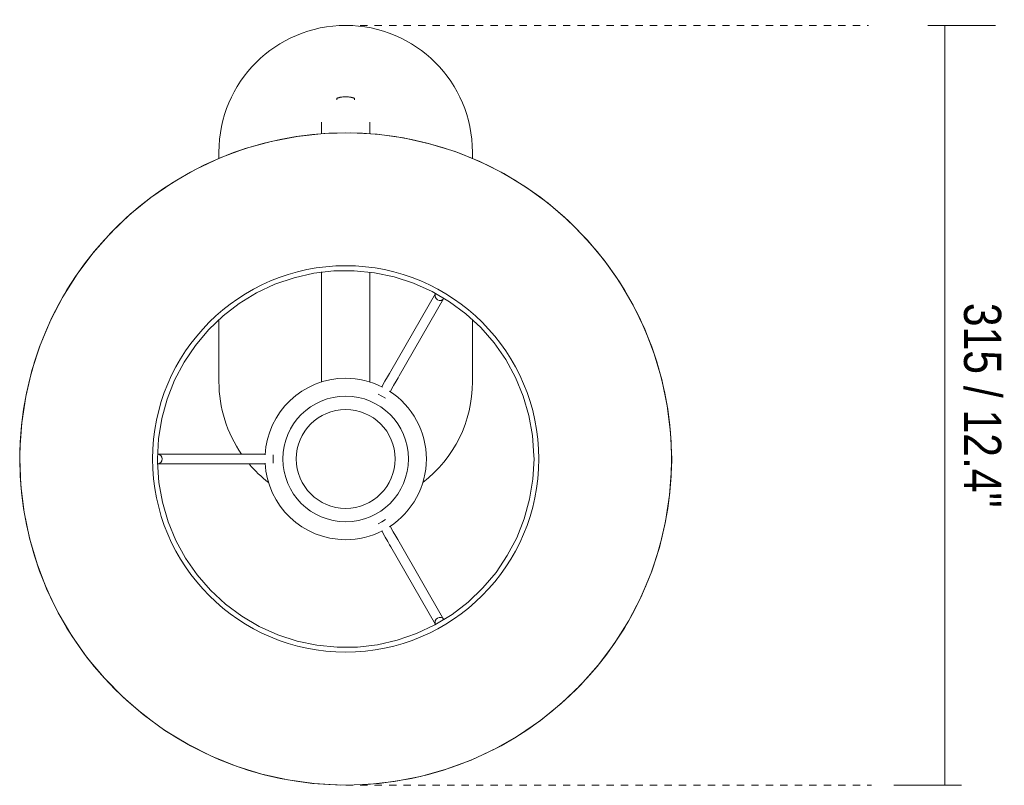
# Model space of a CAD drawing. Header units: millimetres. Extents: x 6294 to 8536, y 453 to 6611.
# Tile 2 of 2: x 6863 to 7271, y 6294 to 6611. Entities that reach past the tile are written whole.
import ezdxf

# ---------------------------------------------------------------- set-up
doc = ezdxf.new("R2010")
doc.units = ezdxf.units.MM
doc.linetypes.add('Dash', pattern=[6, 3, -3])
doc.layers.add('A-ANNO-DIMS', color=7, linetype='Dash', lineweight=9, true_color=0xd2d2d2)
doc.layers.add('A-ANNO-DIMS-7', color=7, linetype='Continuous', lineweight=9)
doc.layers.add('E-LITE-EQPM', color=7, linetype='Continuous', lineweight=20)
doc.styles.add('Arial Narrow', font='ARIALN.TTF', dxfattribs={"height": 15.4})
doc.dimstyles.new('FARO_-_2_2mm_Arial_Narrow_mm_Inch_Right', dxfattribs={"dimscale": 304.8, "dimtxt": 15.760837, "dimasz": 0, "dimexe": 0.068898, "dimexo": 0.0625, "dimgap": 0.011483, "dimtad": 1, "dimdec": 0, "dimzin": 0, "dimdsep": 46, "dimtxsty": 'Arial Narrow', "dimblk1": 'NONE', "dimblk2": 'NONE', "dimsah": 1, "dimcen": 0.09, "dimadec": 0, "dimazin": 0, "dimtfac": 1, "dimtdec": 4, "dimtix": 1, "dimtmove": 0, "dimatfit": 3, "dimfxl": 0.022966, "dimfxlon": 1, "dimtvp": 1, "dimtolj": 1, "dimtzin": 0, "dimarcsym": 2})

# ---------------------------------------------------------------- blocks, each defined once
blk = doc.blocks.new('24008-13 - 24008-13 ETERNA Chrome_white table lamp-423089-Planta_PDF')
at = {"layer": 'E-LITE-EQPM'}
for p, q in [((-3.62, 69.82), (-3.62, 69.31)), ((3.62, 69.31), (3.62, 69.82)), ((-3.62, 69.31), (-3.62, 69.22)), ((3.62, 69.22), (3.62, 69.31)), ((-52.5, 47.5), (-52.5, 44.8)), ((52.5, 47.5), (52.5, 44.8)), ((-10, -2.05), (-10, -47.63)), ((10, -47.63), (10, -2.08)), ((37.25, -10.92), (18.67, -43.1)), ((22.14, -45.1), (40.71, -12.92)), ((-52.5, -21.68), (-52.5, -47.5)), ((52.5, -21.76), (52.5, -47.5)), ((16.25, -47.3), (14.91, -49.62)), ((15, -53.46), (13.5, -52.59)), ((18.37, -51.62), (19.71, -49.3)), ((16.5, -54.32), (15, -53.46)), ((-40.81, -77.44), (-77.96, -77.44)), ((-33.28, -77.44), (-35.96, -77.44)), ((-77.96, -81.44), (-40.81, -81.44)), ((-35.96, -81.44), (-33.28, -81.44)), ((-30, -77.71), (-30, -79.44)), ((-30, -79.44), (-30, -81.17)), ((13.5, -106.29), (15, -105.42)), ((15, -105.42), (16.5, -104.55)), ((14.91, -109.26), (16.25, -111.58)), ((19.71, -109.58), (18.37, -107.26)), ((40.71, -145.96), (22.14, -113.78)), ((18.67, -115.78), (37.25, -147.96))]:
    blk.add_line(p, q, dxfattribs=at)
at = {"layer": 'E-LITE-EQPM', "flags": 128}
for points in [[(-10, 59.99), (-10, 59.54), (-10, 58.2), (-10, 56.03), (-10, 55.14)], [(10, 55.14), (10, 56.13), (10, 58.27), (10, 59.57), (10, 59.99)], [(135, -79.44), (134.55, -68.39), (133.19, -57.42), (130.95, -46.6), (127.82, -36), (123.84, -25.69), (119.02, -15.73), (113.41, -6.21), (107.04, 2.82), (99.95, 11.3), (92.19, 19.18), (83.82, 26.39), (74.88, 32.89), (65.44, 38.64), (55.56, 43.6), (45.3, 47.73), (34.75, 51.01), (23.96, 53.42), (13.01, 54.93), (1.97, 55.55), (-9.08, 55.25), (-20.07, 54.06), (-30.92, 51.97), (-41.57, 49), (-51.94, 45.17), (-61.96, 40.5), (-71.57, 35.03), (-80.69, 28.79), (-89.28, 21.83), (-97.26, 14.18), (-104.59, 5.91), (-111.23, -2.93), (-117.11, -12.29), (-122.21, -22.09), (-126.5, -32.29), (-129.93, -42.79), (-132.49, -53.55), (-134.17, -64.47), (-134.94, -75.5), (-135, -79.44)], [(-77.99, -79.44), (-77.54, -71.05), (-76.19, -62.76), (-73.95, -54.66), (-70.86, -46.85), (-66.94, -39.42), (-62.25, -32.45), (-56.84, -26.03), (-50.76, -20.23), (-44.1, -15.11), (-36.93, -10.74), (-29.32, -7.17), (-21.38, -4.43), (-13.19, -2.57), (-4.85, -1.6), (3.55, -1.53), (11.91, -2.36), (20.13, -4.09), (28.12, -6.69), (35.78, -10.14), (43.03, -14.39), (49.77, -19.39), (55.94, -25.09), (61.46, -31.43), (66.27, -38.31), (70.31, -45.68), (73.53, -53.44), (75.9, -61.5), (77.39, -69.76), (77.98, -78.14), (77.99, -79.44)], [(16.25, -47.3), (17.28, -45.51), (18.13, -44.04), (18.64, -43.15), (18.67, -43.1)], [(22.14, -45.1), (21.67, -45.9), (20.86, -47.32), (19.84, -49.08), (19.71, -49.3)], [(-40.81, -77.44), (-39.88, -77.44), (-38.25, -77.44), (-36.21, -77.44), (-35.96, -77.44)], [(-135, -79.44), (-134.55, -90.48), (-133.19, -101.46), (-130.95, -112.28), (-127.82, -122.88), (-123.84, -133.19), (-119.02, -143.14), (-113.41, -152.67), (-107.04, -161.7), (-99.95, -170.18), (-92.19, -178.06), (-83.82, -185.27), (-74.88, -191.77), (-65.44, -197.52), (-55.56, -202.48), (-45.3, -206.61), (-34.75, -209.89), (-23.96, -212.3), (-13.01, -213.81), (-1.97, -214.43), (9.08, -214.13), (20.07, -212.94), (30.92, -210.85), (41.57, -207.88), (51.94, -204.05), (61.96, -199.38), (71.57, -193.91), (80.69, -187.67), (89.28, -180.71), (97.26, -173.06), (104.59, -164.79), (111.23, -155.95), (117.11, -146.59), (122.21, -136.79), (126.5, -126.59), (129.93, -116.09), (132.49, -105.33), (134.17, -94.41), (134.94, -83.38), (135, -79.44)], [(77.99, -79.44), (77.54, -87.83), (76.19, -96.12), (73.95, -104.22), (70.86, -112.03), (66.94, -119.46), (62.25, -126.43), (56.84, -132.85), (50.76, -138.65), (44.1, -143.77), (36.93, -148.14), (29.32, -151.71), (21.38, -154.45), (13.19, -156.31), (4.85, -157.28), (-3.55, -157.35), (-11.91, -156.52), (-20.13, -154.79), (-28.12, -152.19), (-35.78, -148.74), (-43.03, -144.49), (-49.77, -139.49), (-55.94, -133.79), (-61.46, -127.45), (-66.27, -120.56), (-70.31, -113.2), (-73.53, -105.44), (-75.9, -97.38), (-77.39, -89.12), (-77.98, -80.74), (-77.99, -79.44)], [(-35.96, -81.44), (-38.02, -81.44), (-39.72, -81.44), (-40.75, -81.44), (-40.81, -81.44)], [(19.71, -109.58), (20.74, -111.37), (21.59, -112.84), (22.1, -113.73), (22.14, -113.78)], [(18.67, -115.78), (18.21, -114.98), (17.39, -113.56), (16.37, -111.8), (16.25, -111.58)]]:
    blk.add_lwpolyline(points, dxfattribs=at)
at = {"layer": 'E-LITE-EQPM'}
for centre, radius, start, end in [((0, 47.5), 52.5, 360, 180), ((0, -79.44), 134.96, 0, 180), ((0, -79.44), 79.96, 0, 180), ((0, -47.5), 52.5, 180, 214.831), ((0, -79.44), 33.41, 90, 177.0583), ((0, -79.44), 33.41, 62.9417, 90), ((0, -47.5), 52.5, 307.4853, 360), ((0, -79.44), 33.41, 302.9417, 57.0583), ((0, -79.44), 26, 90, 270), ((0, -79.44), 26, 270, 90), ((0, -79.44), 20.48, 90, 270), ((0, -79.44), 20.48, 270, 90), ((0, -79.44), 134.96, 180, 0), ((0, -79.44), 79.96, 180, 0), ((0, -47.5), 52.5, 220.3375, 232.5147), ((0, -79.44), 33.41, 182.9417, 270), ((0, -79.44), 33.41, 270, 297.0583)]:
    blk.add_arc(centre, radius, start, end, dxfattribs=at)
for centre, major_axis, start_param, end_param in [((38.98, -11.92), (-1.73, 1), 0, 1.570796), ((38.98, -11.92), (-1.73, 1), 1.570796, 3.140797), ((-77.96, -79.44), (0, 2), 4.712389, 6.283185), ((-77.96, -79.44), (0, 2), 3.141593, 4.712389), ((38.98, -146.96), (1.73, 1), 1.570796, 3.136523), ((38.98, -146.96), (1.73, 1), 0.000344, 1.570796)]:
    blk.add_ellipse(centre, major_axis=major_axis, ratio=0.970296, start_param=start_param, end_param=end_param, dxfattribs=at)
for points, knots in [([(0, 70.47), (-0.27, 70.47), (-0.82, 70.45), (-1.46, 70.37), (-1.93, 70.29), (-2.26, 70.22), (-2.57, 70.15), (-2.79, 70.09), (-2.95, 70.04), (-3.1, 70), (-3.27, 69.95), (-3.42, 69.89), (-3.57, 69.84), (-3.62, 69.82), (-3.62, 69.82)], [0, 0, 0, 0, 0.142857, 0.285714, 0.357143, 0.428571, 0.5, 0.571429, 0.607143, 0.642857, 0.714286, 0.785714, 0.857143, 1, 1, 1, 1]), ([(3.62, 69.82), (3.62, 69.82), (3.57, 69.84), (3.42, 69.89), (3.29, 69.94), (3.17, 69.98), (3.06, 70.01), (2.95, 70.04), (2.83, 70.08), (2.7, 70.11), (2.56, 70.15), (2.41, 70.19), (2.26, 70.22), (2.1, 70.26), (1.88, 70.3), (1.46, 70.37), (0.82, 70.45), (0.27, 70.47), (0, 70.47)], [0, 0, 0, 0, 0.142857, 0.214286, 0.285714, 0.321429, 0.357143, 0.392857, 0.428571, 0.464286, 0.5, 0.535714, 0.571429, 0.607143, 0.642857, 0.714286, 0.857143, 1, 1, 1, 1])]:
    blk.add_open_spline(points, degree=3, knots=knots, dxfattribs=at)
blk = doc.blocks.new('DIMBLOCK4-Planta_PDF')
at = {"layer": 'A-ANNO-DIMS-7', "color": 251, "true_color": 0x5b5b5b, "transparency": 16777216}
for p, q in [((7239.09, 6608.78), (7267.09, 6608.78)), ((7246.09, 6608.78), (7239.09, 6608.78)), ((7246.09, 6294.28), (7246.09, 6608.78)), ((7246.23, 6294.28), (7225.09, 6294.28)), ((7246.09, 6294.28), (7253.09, 6294.28))]:
    blk.add_line(p, q, dxfattribs=at)
at = {"layer": 'A-ANNO-DIMS-7', "color": 0, "transparency": 16777216, "insert": (7269.49, 6493.93), "char_height": 15.4, "width": 101.77, "attachment_point": 1, "rotation": 270, "line_spacing_factor": 0.974696, "style": 'Arial Narrow'}
blk.add_mtext('315 / 12.4"', dxfattribs=at)
blk = doc.blocks.new('_None')

msp = doc.modelspace()

# ---------------------------------------------------------------- linework, layer by layer
at = {"layer": 'A-ANNO-DIMS'}
for p, q in [((6998.02, 6608.78), (7214.52, 6608.78)), ((6998.02, 6294.28), (7215.75, 6294.28))]:
    msp.add_line(p, q, dxfattribs=at)

# ---------------------------------------------------------------- block references
at = {"layer": 'E-LITE-EQPM'}
msp.add_blockref('24008-13 - 24008-13 ETERNA Chrome_white table lamp-423089-Planta_PDF', (6998.02, 6508.78), dxfattribs=at)

# ---------------------------------------------------------------- dimensions: what is measured, and where the dimension line sits
at = {"layer": 'A-ANNO-DIMS', "color": 251, "linetype": 'Continuous', "true_color": 0x5b5b5b}
dim = msp.add_linear_dim(base=(7246.0912574, 6608.77766663), p1=(7253.0912574, 6294.27766663), p2=(7239.0912574, 6608.77766663), angle=90, dimstyle='FARO_-_2_2mm_Arial_Narrow_mm_Inch_Right', override={"dimtad": 4, "dimpost": '<>', "dimfxl": 314.811452}, dxfattribs=at)
dim.commit()
dim.dimension.update_dxf_attribs({"geometry": 'DIMBLOCK4-Planta_PDF', "text_midpoint": (7259.56028883, 6451.52766663)})

doc.saveas('drawing.dxf')
